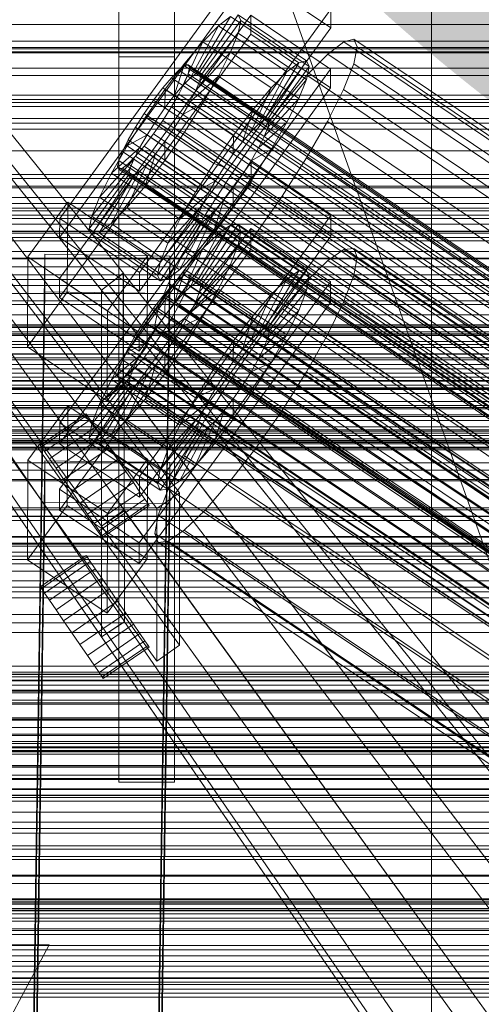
# Model space of a CAD drawing. Header units: millimetres. Extents: x -1970 to 61924, y -58230 to 6847.
# Tile 71 of 256: x -379 to -313, y -34791 to -34649. Entities that reach past the tile are written whole.
import ezdxf

# ---------------------------------------------------------------- set-up
doc = ezdxf.new("R2010")
doc.units = ezdxf.units.MM
for name, color, linetype, lineweight in [('COTAS_O', 1, 'Continuous', 0), ('COTAS_P', 1, 'Continuous', 0), ('frontal_briquetadora', 7, 'Continuous', 0), ('frontal_C01', 7, 'Continuous', 0), ('frontal_C02', 7, 'Continuous', 0), ('frontal_C03', 7, 'Continuous', 0), ('frontal_dosificador', 7, 'Continuous', 0), ('frontal_mezcladora', 7, 'Continuous', 0), ('frontal_secador', 7, 'Continuous', 0), ('frontal_tolva-C01', 7, 'Continuous', 0)]:
    doc.layers.add(name, color=color, linetype=linetype, lineweight=lineweight)
doc.dimstyles.new('R19_100', dxfattribs={"dimtxt": 250, "dimasz": 150, "dimexe": 150, "dimexo": 80, "dimgap": 100, "dimtad": 1, "dimtih": 1, "dimtoh": 1, "dimdsep": 46, "dimcen": 0.09, "dimadec": 0, "dimazin": 0, "dimtfac": 1, "dimtdec": 4, "dimtofl": 0, "dimtmove": 0, "dimatfit": 3, "dimfxl": 1, "dimtolj": 1, "dimtzin": 0, "dimarcsym": 0})

# ---------------------------------------------------------------- blocks, each defined once
blk = doc.blocks.new('DIM_R26_43')
at = {"layer": 'COTAS_P'}
for p, q in [((-1750, -34600), (-1600, -34555)), ((2600, -34600), (2450, -34555)), ((-1750, -35500), (-1750, -34600)), ((-1750, -34600), (2600, -34600)), ((-1750, -34600), (-1600, -34645)), ((2600, -34600), (2450, -34645)), ((2600, -35500), (2600, -34600))]:
    blk.add_line(p, q, dxfattribs=at)
blk.add_text('4350 P', height=250, dxfattribs=at).set_placement((425, -34500))
blk = doc.blocks.new('DIM_R26_47')
at = {"layer": 'COTAS_P'}
for p, q in [((-850, -33400), (-150, -33400)), ((-150, -33400), (-195, -33550)), ((-150, -36000), (-150, -33400)), ((-150, -33400), (-105, -33550)), ((-150, -36000), (-195, -35850)), ((-150, -36000), (-105, -35850)), ((-850, -36000), (-150, -36000))]:
    blk.add_line(p, q, dxfattribs=at)
blk.add_text('2600 P', height=250, rotation=90, dxfattribs=at).set_placement((-250, -34700))
blk = doc.blocks.new('DIM_R26_48')
at = {"layer": 'COTAS_O'}
for p, q in [((-650, -33700), (50, -33700)), ((50, -33700), (5, -33850)), ((50, -34900), (50, -33700)), ((50, -33700), (95, -33850)), ((50, -34900), (5, -34750)), ((50, -34900), (95, -34750)), ((-650, -34900), (50, -34900))]:
    blk.add_line(p, q, dxfattribs=at)
blk.add_text('1200 O', height=250, rotation=90, dxfattribs=at).set_placement((-50, -34300))
blk = doc.blocks.new('DIM_R26_49')
at = {"layer": 'COTAS_O'}
for p, q in [((-650, -34200), (-500, -34155)), ((650, -34200), (500, -34155)), ((-650, -34900), (-650, -34200)), ((-650, -34200), (650, -34200)), ((-650, -34200), (-500, -34245)), ((650, -34200), (500, -34245)), ((650, -34900), (650, -34200))]:
    blk.add_line(p, q, dxfattribs=at)
blk.add_text('1300 O', height=250, dxfattribs=at).set_placement((0, -34100))

msp = doc.modelspace()

# ---------------------------------------------------------------- linework, layer by layer
at = {"layer": 'frontal_briquetadora'}
for p, q in [((-430, -34680), (-223.45, -34680)), ((-430, -34680), (-210, -34680)), ((-430, -34680), (-320, -34680)), ((-320, -34736), (-320, -34680)), ((-430, -34736), (-210, -34736)), ((-430, -34736), (-320, -34736)), ((-320, -34736), (-210, -34736)), ((-320, -34760), (-320, -34736)), ((-320, -34750), (-320, -34736)), ((-430, -34750), (-210, -34750)), ((-430, -34750), (-320, -34750)), ((-320, -34750), (-210, -34750)), ((-320, -34760), (-320, -34750)), ((-490, -34760), (490, -34760)), ((-490, -34760), (340, -34760)), ((-490, -34760), (-320, -34760))]:
    msp.add_line(p, q, dxfattribs=at)
at = {"layer": 'frontal_C01'}
for p, q in [((-373.501, -34677.904), (-345.969, -34640.05)), ((-345.981, -34642.746), (-373.513, -34680.6)), ((-334.513, -34650.482), (-345.981, -34642.746)), ((-373.539, -34686.532), (-346.008, -34648.677)), ((-334.501, -34647.786), (-362.033, -34685.64)), ((-353.378, -34656.919), (-347.835, -34648.603)), ((-347.835, -34648.603), (-338.005, -34655.234)), ((-347.47, -34649.419), (-347.835, -34648.603)), ((-346.02, -34651.373), (-346.008, -34648.677)), ((-346.008, -34648.677), (-334.539, -34656.414)), ((-334.501, -34647.786), (-334.513, -34650.482)), ((-354.71, -34657.668), (-350.645, -34650.185)), ((-353.892, -34657.043), (-348.918, -34648.865)), ((-353.205, -34657.305), (-347.47, -34649.419)), ((-350.645, -34650.185), (-352.899, -34652.474)), ((-348.918, -34648.865), (-350.645, -34650.185)), ((-350.645, -34650.185), (-340.816, -34656.816)), ((-348.918, -34648.865), (-339.088, -34655.496)), ((-347.847, -34651.255), (-347.47, -34649.419)), ((-347.47, -34649.419), (-337.64, -34656.05)), ((-346.02, -34651.373), (-373.551, -34689.228)), ((-362.045, -34688.336), (-334.513, -34650.482)), ((-353.384, -34658.175), (-347.847, -34651.255)), ((-348.941, -34653.987), (-347.847, -34651.255)), ((-347.847, -34651.255), (-338.017, -34657.886)), ((-334.551, -34659.11), (-346.02, -34651.373)), ((-355.777, -34658.752), (-352.899, -34652.474)), ((-352.899, -34652.474), (-355.525, -34655.576)), ((-352.899, -34652.474), (-343.069, -34659.105)), ((-332.629, -34652.472), (-334.938, -34654.237)), ((-331.181, -34652.123), (-332.629, -34652.472)), ((-332.629, -34652.472), (-148.32, -34776.807)), ((-330.692, -34653.213), (-331.181, -34652.123)), ((-331.181, -34652.123), (-146.872, -34776.458)), ((-353.902, -34659.469), (-348.941, -34653.987)), ((-350.678, -34657.43), (-348.941, -34653.987)), ((-348.941, -34653.987), (-339.111, -34660.619)), ((-334.938, -34654.237), (-337.95, -34657.298)), ((-334.938, -34654.237), (-150.629, -34778.572)), ((-331.197, -34655.668), (-330.692, -34653.213)), ((-330.692, -34653.213), (-146.383, -34777.548)), ((-355.525, -34655.576), (-358.345, -34659.28)), ((-357.021, -34660.222), (-355.525, -34655.576)), ((-355.017, -34655.814), (-355.53, -34655.937)), ((-355.525, -34655.576), (-345.695, -34662.207)), ((-354.844, -34656.2), (-355.017, -34655.814)), ((-355.017, -34655.814), (-141.218, -34800.042)), ((-339.088, -34655.496), (-344.062, -34663.674)), ((-338.005, -34655.234), (-343.549, -34663.55)), ((-340.816, -34656.816), (-339.088, -34655.496)), ((-339.088, -34655.496), (-338.005, -34655.234)), ((-338.005, -34655.234), (-337.64, -34656.05)), ((-332.659, -34659.321), (-331.197, -34655.668)), ((-331.197, -34655.668), (-146.887, -34780.003)), ((-334.539, -34656.414), (-362.071, -34694.268)), ((-356.348, -34656.563), (-357.415, -34657.647)), ((-355.53, -34655.937), (-356.348, -34656.563)), ((-356.348, -34656.563), (-142.549, -34800.791)), ((-355.541, -34658.364), (-355.022, -34657.07)), ((-355.53, -34655.937), (-141.731, -34800.166)), ((-355.022, -34657.07), (-354.844, -34656.2)), ((-355.022, -34657.07), (-141.224, -34801.298)), ((-354.844, -34656.2), (-141.045, -34800.428)), ((-354.71, -34657.668), (-353.892, -34657.043)), ((-353.892, -34657.043), (-353.378, -34656.919)), ((-344.062, -34663.674), (-353.892, -34657.043)), ((-343.549, -34663.55), (-353.378, -34656.919)), ((-353.378, -34656.919), (-353.205, -34657.305)), ((-340.816, -34656.816), (-344.88, -34664.299)), ((-337.64, -34656.05), (-343.376, -34663.936)), ((-343.069, -34659.105), (-340.816, -34656.816)), ((-337.64, -34656.05), (-338.017, -34657.886)), ((-334.539, -34656.414), (-334.551, -34659.11)), ((-357.415, -34657.647), (-358.659, -34659.117)), ((-357.415, -34657.647), (-143.617, -34801.875)), ((-356.363, -34659.994), (-355.541, -34658.364)), ((-355.777, -34658.752), (-354.71, -34657.668)), ((-355.541, -34658.364), (-141.742, -34802.592)), ((-354.725, -34661.1), (-350.678, -34657.43)), ((-344.88, -34664.299), (-354.71, -34657.668)), ((-353.384, -34658.175), (-353.902, -34659.469)), ((-353.205, -34657.305), (-353.384, -34658.175)), ((-343.554, -34664.806), (-353.384, -34658.175)), ((-343.376, -34663.936), (-353.205, -34657.305)), ((-352.938, -34661.347), (-350.678, -34657.43)), ((-350.678, -34657.43), (-340.848, -34664.061)), ((-338.017, -34657.886), (-343.554, -34664.806)), ((-337.95, -34657.298), (-341.461, -34661.445)), ((-338.017, -34657.886), (-339.111, -34660.619)), ((-337.95, -34657.298), (-153.641, -34781.633)), ((-362.083, -34696.964), (-334.551, -34659.11)), ((-358.345, -34659.28), (-361.166, -34663.333)), ((-358.659, -34659.117), (-359.995, -34660.871)), ((-358.659, -34659.117), (-144.861, -34803.345)), ((-358.345, -34659.28), (-358.357, -34661.976)), ((-348.515, -34665.911), (-358.345, -34659.28)), ((-357.434, -34661.85), (-356.363, -34659.994)), ((-357.021, -34660.222), (-355.777, -34658.752)), ((-356.363, -34659.994), (-142.565, -34804.223)), ((-345.947, -34665.383), (-355.777, -34658.752)), ((-353.902, -34659.469), (-354.725, -34661.1)), ((-344.073, -34666.1), (-353.902, -34659.469)), ((-343.069, -34659.105), (-345.947, -34665.383)), ((-345.695, -34662.207), (-343.069, -34659.105)), ((-334.981, -34663.922), (-332.659, -34659.321)), ((-332.659, -34659.321), (-148.35, -34783.655)), ((-450, -34660.756), (450, -34660.756)), ((-359.995, -34660.871), (-361.332, -34662.791)), ((-146.196, -34805.099), (-359.995, -34660.871)), ((-358.357, -34661.976), (-357.021, -34660.222)), ((-347.191, -34666.853), (-357.021, -34660.222)), ((-354.725, -34661.1), (-355.796, -34662.955)), ((-355.796, -34662.955), (-352.938, -34661.347)), ((-355.569, -34665.473), (-352.938, -34661.347)), ((-344.895, -34667.731), (-354.725, -34661.1)), ((-352.938, -34661.347), (-343.108, -34667.978)), ((-341.461, -34661.445), (-345.231, -34666.396)), ((-339.111, -34660.619), (-344.073, -34666.1)), ((-341.461, -34661.445), (-157.152, -34785.78)), ((-339.111, -34660.619), (-340.848, -34664.061)), ((-361.332, -34662.791), (-362.578, -34664.745)), ((-361.332, -34662.791), (-147.533, -34807.019)), ((-359.693, -34663.896), (-358.357, -34661.976)), ((-358.68, -34663.804), (-357.434, -34661.85)), ((-358.357, -34661.976), (-348.527, -34668.607)), ((-357.434, -34661.85), (-143.635, -34806.078)), ((-348.515, -34665.911), (-345.695, -34662.207)), ((-345.695, -34662.207), (-347.191, -34666.853)), ((-361.166, -34663.333), (-363.797, -34667.458)), ((-359.693, -34663.896), (-361.166, -34663.333)), ((-361.166, -34663.333), (-351.336, -34669.964)), ((-360.939, -34665.85), (-359.693, -34663.896)), ((-360.017, -34665.724), (-358.68, -34663.804)), ((-349.863, -34670.527), (-359.693, -34663.896)), ((-358.68, -34663.804), (-144.881, -34808.033)), ((-355.796, -34662.955), (-357.042, -34664.909)), ((-345.966, -34669.586), (-355.796, -34662.955)), ((-344.88, -34664.299), (-345.947, -34665.383)), ((-340.848, -34664.061), (-344.895, -34667.731)), ((-344.062, -34663.674), (-344.88, -34664.299)), ((-343.549, -34663.55), (-344.062, -34663.674)), ((-343.554, -34664.806), (-343.376, -34663.936)), ((-343.376, -34663.936), (-343.549, -34663.55)), ((-340.848, -34664.061), (-343.108, -34667.978)), ((-338.003, -34669.159), (-334.981, -34663.922)), ((-334.981, -34663.922), (-150.672, -34788.257)), ((-362.578, -34664.745), (-363.648, -34666.6)), ((-362.578, -34664.745), (-148.779, -34808.973)), ((-361.352, -34667.478), (-360.017, -34665.724)), ((-360.017, -34665.724), (-146.218, -34809.952)), ((-358.39, -34669.525), (-355.569, -34665.473)), ((-357.042, -34664.909), (-358.378, -34666.829)), ((-357.042, -34664.909), (-355.569, -34665.473)), ((-347.212, -34671.541), (-357.042, -34664.909)), ((-355.569, -34665.473), (-345.739, -34672.104)), ((-345.947, -34665.383), (-347.191, -34666.853)), ((-344.073, -34666.1), (-343.554, -34664.806)), ((-363.648, -34666.6), (-364.471, -34668.231)), ((-360.939, -34665.85), (-363.797, -34667.458)), ((-363.648, -34666.6), (-149.85, -34810.829)), ((-362.01, -34667.706), (-360.939, -34665.85)), ((-351.109, -34672.481), (-360.939, -34665.85)), ((-358.378, -34666.829), (-359.714, -34668.583)), ((-358.378, -34666.829), (-358.39, -34669.525)), ((-348.548, -34673.46), (-358.378, -34666.829)), ((-351.336, -34669.964), (-348.515, -34665.911)), ((-345.231, -34666.396), (-349.002, -34671.814)), ((-348.527, -34668.607), (-348.515, -34665.911)), ((-347.191, -34666.853), (-348.527, -34668.607)), ((-160.922, -34790.731), (-345.231, -34666.396)), ((-344.895, -34667.731), (-344.073, -34666.1)), ((-363.797, -34667.458), (-366.057, -34671.376)), ((-362.01, -34667.706), (-366.057, -34671.376)), ((-364.471, -34668.231), (-364.989, -34669.525)), ((-364.471, -34668.231), (-150.672, -34812.459)), ((-363.797, -34667.458), (-353.967, -34674.089)), ((-362.833, -34669.336), (-362.01, -34667.706)), ((-362.596, -34668.948), (-361.352, -34667.478)), ((-352.18, -34674.337), (-362.01, -34667.706)), ((-361.352, -34667.478), (-147.554, -34811.707)), ((-359.714, -34668.583), (-361.21, -34673.229)), ((-359.714, -34668.583), (-360.958, -34670.053)), ((-349.884, -34675.215), (-359.714, -34668.583)), ((-345.966, -34669.586), (-344.895, -34667.731)), ((-343.108, -34667.978), (-345.966, -34669.586)), ((-343.108, -34667.978), (-345.739, -34672.104)), ((-362.833, -34669.336), (-367.794, -34674.818)), ((-364.989, -34669.525), (-365.168, -34670.395)), ((-364.989, -34669.525), (-151.191, -34813.754)), ((-363.664, -34670.032), (-362.596, -34668.948)), ((-363.351, -34670.63), (-362.833, -34669.336)), ((-353.003, -34675.967), (-362.833, -34669.336)), ((-362.596, -34668.948), (-148.798, -34813.176)), ((-361.21, -34673.229), (-358.39, -34669.525)), ((-358.39, -34669.525), (-348.56, -34676.156)), ((-353.967, -34674.089), (-351.336, -34669.964)), ((-351.336, -34669.964), (-349.863, -34670.527)), ((-348.527, -34668.607), (-349.863, -34670.527)), ((-347.212, -34671.541), (-345.966, -34669.586)), ((-341.52, -34674.675), (-338.003, -34669.159)), ((-338.003, -34669.159), (-153.694, -34793.494)), ((-363.351, -34670.63), (-368.888, -34677.55)), ((-366.057, -34671.376), (-367.794, -34674.818)), ((-362.025, -34671.137), (-366.09, -34678.62)), ((-366.057, -34671.376), (-356.228, -34678.007)), ((-365.168, -34670.395), (-364.995, -34670.781)), ((-365.168, -34670.395), (-151.369, -34814.623)), ((-364.995, -34670.781), (-364.482, -34670.657)), ((-364.995, -34670.781), (-151.196, -34815.01)), ((-364.482, -34670.657), (-363.664, -34670.032)), ((-364.482, -34670.657), (-150.683, -34814.886)), ((-360.958, -34670.053), (-363.836, -34676.331)), ((-363.664, -34670.032), (-149.865, -34814.26)), ((-363.53, -34671.5), (-363.351, -34670.63)), ((-353.521, -34677.262), (-363.351, -34670.63)), ((-362.025, -34671.137), (-362.843, -34671.763)), ((-360.958, -34670.053), (-362.025, -34671.137)), ((-352.196, -34677.768), (-362.025, -34671.137)), ((-351.128, -34676.684), (-360.958, -34670.053)), ((-349.863, -34670.527), (-351.109, -34672.481)), ((450, -34671.541), (-450, -34671.541)), ((-363.53, -34671.5), (-369.265, -34679.387)), ((-363.357, -34671.886), (-368.9, -34680.202)), ((-362.843, -34671.763), (-367.817, -34679.94)), ((-363.357, -34671.886), (-363.53, -34671.5)), ((-353.7, -34678.131), (-363.53, -34671.5)), ((-362.843, -34671.763), (-363.357, -34671.886)), ((-353.527, -34678.518), (-363.357, -34671.886)), ((-353.014, -34678.394), (-362.843, -34671.763)), ((-353.967, -34674.089), (-351.109, -34672.481)), ((-349.002, -34671.814), (-352.519, -34677.329)), ((-351.109, -34672.481), (-352.18, -34674.337)), ((-349.002, -34671.814), (-164.693, -34796.149)), ((-345.739, -34672.104), (-348.56, -34676.156)), ((-348.548, -34673.46), (-347.212, -34671.541)), ((-345.739, -34672.104), (-347.212, -34671.541)), ((-363.836, -34676.331), (-361.21, -34673.229)), ((-361.21, -34673.229), (-351.38, -34679.86)), ((-356.228, -34678.007), (-353.967, -34674.089)), ((-349.884, -34675.215), (-348.548, -34673.46)), ((-348.56, -34676.156), (-348.548, -34673.46)), ((-378.086, -34683.404), (-372.35, -34675.518)), ((-372.408, -34688.459), (-372.35, -34675.518)), ((-372.35, -34675.518), (-360.882, -34683.254)), ((-367.794, -34674.818), (-368.888, -34677.55)), ((-367.794, -34674.818), (-357.964, -34681.449)), ((-356.228, -34678.007), (-352.18, -34674.337)), ((-352.18, -34674.337), (-353.003, -34675.967)), ((-351.38, -34679.86), (-349.884, -34675.215)), ((-351.128, -34676.684), (-349.884, -34675.215)), ((-345.291, -34680.092), (-341.52, -34674.675)), ((-341.52, -34674.675), (-157.211, -34799.009)), ((-366.09, -34678.62), (-363.836, -34676.331)), ((-363.836, -34676.331), (-354.006, -34682.962)), ((-357.964, -34681.449), (-353.003, -34675.967)), ((-354.006, -34682.962), (-351.128, -34676.684)), ((-353.003, -34675.967), (-353.521, -34677.262)), ((-352.196, -34677.768), (-351.128, -34676.684)), ((-348.56, -34676.156), (-351.38, -34679.86)), ((-373.501, -34677.904), (-373.513, -34680.6)), ((-362.033, -34685.64), (-373.501, -34677.904)), ((-368.888, -34677.55), (-369.265, -34679.387)), ((-368.888, -34677.55), (-359.058, -34684.181)), ((-359.436, -34686.018), (-353.7, -34678.131)), ((-359.058, -34684.181), (-353.521, -34677.262)), ((-357.987, -34686.572), (-353.014, -34678.394)), ((-357.964, -34681.449), (-356.228, -34678.007)), ((-356.26, -34685.251), (-352.196, -34677.768)), ((-352.519, -34677.329), (-355.541, -34682.566)), ((-353.521, -34677.262), (-353.7, -34678.131)), ((-353.7, -34678.131), (-353.527, -34678.518)), ((-353.527, -34678.518), (-353.014, -34678.394)), ((-353.014, -34678.394), (-352.196, -34677.768)), ((-352.519, -34677.329), (-168.21, -34801.664)), ((-369.265, -34679.387), (-368.9, -34680.202)), ((-369.265, -34679.387), (-359.436, -34686.018)), ((-367.817, -34679.94), (-366.09, -34678.62)), ((-366.09, -34678.62), (-356.26, -34685.251)), ((-359.07, -34686.833), (-353.527, -34678.518)), ((-351.38, -34679.86), (-354.006, -34682.962)), ((-373.513, -34680.6), (-362.045, -34688.336)), ((-368.9, -34680.202), (-367.817, -34679.94)), ((-368.9, -34680.202), (-359.07, -34686.833)), ((-367.817, -34679.94), (-357.987, -34686.572)), ((-349.061, -34685.044), (-345.291, -34680.092)), ((-345.291, -34680.092), (-160.982, -34804.427)), ((-359.058, -34684.181), (-357.964, -34681.449)), ((-355.541, -34682.566), (-357.863, -34687.168)), ((-355.541, -34682.566), (-171.232, -34806.901)), ((-378.512, -34878.148), (-375.644, -34683.038)), ((-378.086, -34683.404), (-378.143, -34696.346)), ((-366.618, -34691.141), (-378.086, -34683.404)), ((-375.644, -34688.43), (-375.644, -34683.038)), ((-375.644, -34683.038), (-357.646, -34683.283)), ((-360.882, -34683.254), (-366.618, -34691.141)), ((-360.882, -34683.254), (-360.939, -34696.196)), ((-357.646, -34683.283), (-360.514, -34878.394)), ((-357.646, -34683.283), (-357.646, -34688.676)), ((-354.006, -34682.962), (-356.26, -34685.251)), ((-359.436, -34686.018), (-359.058, -34684.181)), ((-356.26, -34685.251), (-357.987, -34686.572)), ((-352.572, -34689.191), (-349.061, -34685.044)), ((-349.061, -34685.044), (-164.752, -34809.378)), ((-373.539, -34686.532), (-373.551, -34689.228)), ((-362.071, -34694.268), (-373.539, -34686.532)), ((-362.045, -34688.336), (-362.033, -34685.64)), ((-359.07, -34686.833), (-359.436, -34686.018)), ((-357.987, -34686.572), (-359.07, -34686.833)), ((-357.863, -34687.168), (-359.326, -34690.82)), ((-357.863, -34687.168), (-173.554, -34811.502)), ((-378.512, -34883.541), (-375.644, -34688.43)), ((-372.408, -34688.459), (-378.143, -34696.346)), ((-357.646, -34688.676), (-375.644, -34688.43)), ((-373.551, -34689.228), (-362.083, -34696.964)), ((-360.939, -34696.196), (-372.408, -34688.459)), ((-360.514, -34883.786), (-357.646, -34688.676)), ((-355.584, -34692.251), (-352.572, -34689.191)), ((-352.572, -34689.191), (-168.263, -34813.525)), ((-366.675, -34704.082), (-366.618, -34691.141)), ((-359.326, -34690.82), (-359.83, -34693.275)), ((-359.326, -34690.82), (-175.016, -34815.155)), ((-357.893, -34694.016), (-355.584, -34692.251)), ((-355.584, -34692.251), (-171.275, -34816.586)), ((-359.83, -34693.275), (-359.341, -34694.365)), ((-359.83, -34693.275), (-175.521, -34817.61)), ((-359.341, -34694.365), (-357.893, -34694.016)), ((-357.893, -34694.016), (-173.584, -34818.351)), ((450, -34694.46), (-450, -34694.46)), ((-362.083, -34696.964), (-362.071, -34694.268)), ((-359.341, -34694.365), (-175.032, -34818.7)), ((-378.143, -34696.346), (-366.675, -34704.082)), ((-366.675, -34704.082), (-360.939, -34696.196)), ((-450, -34705.245), (450, -34705.245)), ((-440, -34743.121), (440, -34743.121)), ((-440, -34743.401), (440, -34743.401)), ((-440, -34743.453), (440, -34743.453)), ((-440, -34744.276), (440, -34744.276)), ((-440, -34744.377), (440, -34744.377)), ((-440, -34745.685), (440, -34745.685)), ((-440, -34745.828), (440, -34745.828)), ((-440, -34747.533), (440, -34747.533)), ((-440, -34747.708), (440, -34747.708)), ((440, -34749.694), (-440, -34749.694)), ((-440, -34749.888), (440, -34749.888)), ((-440, -34752.019), (440, -34752.019)), ((-440, -34752.221), (440, -34752.221)), ((-440, -34754.352), (440, -34754.352)), ((-440, -34754.547), (440, -34754.547)), ((-440, -34756.533), (440, -34756.533)), ((-440, -34756.707), (440, -34756.707)), ((-440, -34758.412), (440, -34758.412)), ((-440, -34758.555), (440, -34758.555)), ((-440, -34759.864), (440, -34759.864)), ((-440, -34759.964), (440, -34759.964)), ((-440, -34760.787), (440, -34760.787)), ((-440, -34760.839), (440, -34760.839)), ((-440, -34761.12), (440, -34761.12))]:
    msp.add_line(p, q, dxfattribs=at)
at = {"layer": 'frontal_C02'}
for p, q in [((-373.501, -34707.289), (-345.969, -34669.766)), ((-345.981, -34672.747), (-345.969, -34669.766)), ((-345.969, -34669.766), (-334.501, -34677.435)), ((-345.981, -34672.747), (-373.513, -34710.269)), ((-334.513, -34680.416), (-345.981, -34672.747)), ((-334.501, -34677.435), (-362.033, -34714.958)), ((-334.501, -34677.435), (-334.513, -34680.416)), ((-373.539, -34716.826), (-346.008, -34679.304)), ((-353.892, -34687.118), (-348.918, -34678.858)), ((-353.378, -34687.063), (-347.835, -34678.74)), ((-353.205, -34687.517), (-347.47, -34679.7)), ((-348.918, -34678.858), (-350.645, -34680.046)), ((-347.835, -34678.74), (-348.918, -34678.858)), ((-348.918, -34678.858), (-339.088, -34685.432)), ((-347.847, -34681.672), (-347.47, -34679.7)), ((-347.835, -34678.74), (-338.005, -34685.314)), ((-347.47, -34679.7), (-347.835, -34678.74)), ((-347.47, -34679.7), (-337.64, -34686.273)), ((-346.02, -34682.284), (-346.008, -34679.304)), ((-346.008, -34679.304), (-334.539, -34686.973)), ((-362.045, -34717.938), (-334.513, -34680.416)), ((-354.71, -34687.681), (-350.645, -34680.046)), ((-350.645, -34680.046), (-352.899, -34682.222)), ((-350.645, -34680.046), (-340.816, -34686.619)), ((-346.02, -34682.284), (-373.551, -34719.807)), ((-355.777, -34688.712), (-352.899, -34682.222)), ((-352.899, -34682.222), (-355.525, -34685.238)), ((-353.384, -34688.451), (-347.847, -34681.672)), ((-352.899, -34682.222), (-343.069, -34688.795)), ((-348.941, -34684.521), (-347.847, -34681.672)), ((-347.847, -34681.672), (-338.017, -34688.245)), ((-334.551, -34689.953), (-346.02, -34682.284)), ((-332.629, -34682.337), (-334.938, -34683.924)), ((-331.181, -34682.179), (-332.629, -34682.337)), ((-332.629, -34682.337), (-148.32, -34805.591)), ((-330.692, -34683.462), (-331.181, -34682.179)), ((-331.181, -34682.179), (-146.872, -34805.433)), ((-334.938, -34683.924), (-337.95, -34686.833)), ((-334.938, -34683.924), (-150.629, -34807.179)), ((-331.197, -34686.098), (-330.692, -34683.462)), ((-330.692, -34683.462), (-146.383, -34806.716)), ((-355.525, -34685.238), (-358.345, -34688.89)), ((-357.021, -34690.141), (-355.525, -34685.238)), ((-355.525, -34685.238), (-345.695, -34691.812)), ((-353.902, -34689.801), (-348.941, -34684.521)), ((-350.678, -34688.054), (-348.941, -34684.521)), ((-348.941, -34684.521), (-339.111, -34691.095)), ((-339.088, -34685.432), (-344.062, -34693.692)), ((-338.005, -34685.314), (-343.549, -34693.636)), ((-340.816, -34686.619), (-339.088, -34685.432)), ((-339.088, -34685.432), (-338.005, -34685.314)), ((-338.005, -34685.314), (-337.64, -34686.273)), ((-334.539, -34686.973), (-362.071, -34724.495)), ((-356.348, -34686.585), (-357.415, -34687.616)), ((-355.53, -34686.023), (-356.348, -34686.585)), ((-356.348, -34686.585), (-142.549, -34829.561)), ((-355.017, -34685.967), (-355.53, -34686.023)), ((-355.53, -34686.023), (-141.731, -34828.998)), ((-355.022, -34687.355), (-354.844, -34686.421)), ((-354.844, -34686.421), (-355.017, -34685.967)), ((-355.017, -34685.967), (-141.218, -34828.942)), ((-354.844, -34686.421), (-141.045, -34829.397)), ((-340.816, -34686.619), (-344.88, -34694.254)), ((-337.64, -34686.273), (-343.376, -34694.091)), ((-343.069, -34688.795), (-340.816, -34686.619)), ((-337.95, -34686.833), (-341.461, -34690.866)), ((-337.64, -34686.273), (-338.017, -34688.245)), ((-337.95, -34686.833), (-153.641, -34810.088)), ((-334.539, -34686.973), (-334.551, -34689.953)), ((-332.659, -34689.907), (-331.197, -34686.098)), ((-331.197, -34686.098), (-146.887, -34809.352)), ((-357.415, -34687.616), (-358.659, -34689.045)), ((-357.415, -34687.616), (-143.617, -34830.591)), ((-355.777, -34688.712), (-354.71, -34687.681)), ((-355.541, -34688.705), (-355.022, -34687.355)), ((-355.022, -34687.355), (-141.224, -34830.331)), ((-354.725, -34691.474), (-350.678, -34688.054)), ((-354.71, -34687.681), (-353.892, -34687.118)), ((-344.88, -34694.254), (-354.71, -34687.681)), ((-353.892, -34687.118), (-353.378, -34687.063)), ((-344.062, -34693.692), (-353.892, -34687.118)), ((-353.205, -34687.517), (-353.384, -34688.451)), ((-343.549, -34693.636), (-353.378, -34687.063)), ((-353.378, -34687.063), (-353.205, -34687.517)), ((-343.376, -34694.091), (-353.205, -34687.517)), ((-352.938, -34692.03), (-350.678, -34688.054)), ((-350.678, -34688.054), (-340.848, -34694.628)), ((-338.017, -34688.245), (-343.554, -34695.025)), ((-338.017, -34688.245), (-339.111, -34691.095)), ((-358.345, -34688.89), (-361.166, -34692.927)), ((-358.659, -34689.045), (-359.995, -34690.774)), ((-358.659, -34689.045), (-144.861, -34832.02)), ((-358.345, -34688.89), (-358.357, -34691.87)), ((-348.515, -34695.463), (-358.345, -34688.89)), ((-357.021, -34690.141), (-355.777, -34688.712)), ((-356.363, -34690.379), (-355.541, -34688.705)), ((-345.947, -34695.285), (-355.777, -34688.712)), ((-355.541, -34688.705), (-141.742, -34831.681)), ((-353.902, -34689.801), (-354.725, -34691.474)), ((-353.384, -34688.451), (-353.902, -34689.801)), ((-344.073, -34696.374), (-353.902, -34689.801)), ((-343.554, -34695.025), (-353.384, -34688.451)), ((-343.069, -34688.795), (-345.947, -34695.285)), ((-345.695, -34691.812), (-343.069, -34688.795)), ((-362.083, -34727.476), (-334.551, -34689.953)), ((-359.995, -34690.774), (-361.332, -34692.687)), ((-146.196, -34833.75), (-359.995, -34690.774)), ((-358.357, -34691.87), (-357.021, -34690.141)), ((-357.434, -34692.262), (-356.363, -34690.379)), ((-347.191, -34696.714), (-357.021, -34690.141)), ((-356.363, -34690.379), (-142.565, -34833.354)), ((-341.461, -34690.866), (-345.231, -34695.747)), ((-339.111, -34691.095), (-344.073, -34696.374)), ((-341.461, -34690.866), (-157.152, -34814.12)), ((-339.111, -34691.095), (-340.848, -34694.628)), ((-334.981, -34694.63), (-332.659, -34689.907)), ((-332.659, -34689.907), (-148.35, -34813.162)), ((-359.693, -34693.782), (-358.357, -34691.87)), ((-358.68, -34694.227), (-357.434, -34692.262)), ((-358.357, -34691.87), (-348.527, -34698.444)), ((-357.434, -34692.262), (-143.635, -34835.238)), ((-354.725, -34691.474), (-355.796, -34693.358)), ((-355.796, -34693.358), (-352.938, -34692.03)), ((-355.569, -34696.178), (-352.938, -34692.03)), ((-344.895, -34698.048), (-354.725, -34691.474)), ((-352.938, -34692.03), (-343.108, -34698.604)), ((-348.515, -34695.463), (-345.695, -34691.812)), ((-345.695, -34691.812), (-347.191, -34696.714)), ((-361.166, -34692.927), (-363.797, -34697.075)), ((-361.332, -34692.687), (-362.578, -34694.652)), ((-361.332, -34692.687), (-147.533, -34835.662)), ((-359.693, -34693.782), (-361.166, -34692.927)), ((-361.166, -34692.927), (-351.336, -34699.5)), ((-360.939, -34695.747), (-359.693, -34693.782)), ((-349.863, -34700.356), (-359.693, -34693.782)), ((-355.796, -34693.358), (-357.042, -34695.323)), ((-345.966, -34699.931), (-355.796, -34693.358)), ((-344.062, -34693.692), (-344.88, -34694.254)), ((-343.549, -34693.636), (-344.062, -34693.692)), ((-343.376, -34694.091), (-343.549, -34693.636)), ((-362.578, -34694.652), (-363.648, -34696.535)), ((-362.578, -34694.652), (-148.779, -34837.627)), ((-360.017, -34696.139), (-358.68, -34694.227)), ((-358.68, -34694.227), (-144.881, -34837.202)), ((-357.042, -34695.323), (-358.378, -34697.235)), ((-357.042, -34695.323), (-355.569, -34696.178)), ((-347.212, -34701.896), (-357.042, -34695.323)), ((-351.336, -34699.5), (-348.515, -34695.463)), ((-348.527, -34698.444), (-348.515, -34695.463)), ((-345.947, -34695.285), (-347.191, -34696.714)), ((-344.88, -34694.254), (-345.947, -34695.285)), ((-340.848, -34694.628), (-344.895, -34698.048)), ((-344.073, -34696.374), (-343.554, -34695.025)), ((-343.554, -34695.025), (-343.376, -34694.091)), ((-340.848, -34694.628), (-343.108, -34698.604)), ((-338.003, -34699.946), (-334.981, -34694.63)), ((-334.981, -34694.63), (-150.672, -34817.885)), ((-363.648, -34696.535), (-364.471, -34698.209)), ((-360.939, -34695.747), (-363.797, -34697.075)), ((-363.648, -34696.535), (-149.85, -34839.51)), ((-362.01, -34697.631), (-360.939, -34695.747)), ((-361.352, -34697.869), (-360.017, -34696.139)), ((-351.109, -34702.321), (-360.939, -34695.747)), ((-360.017, -34696.139), (-146.218, -34839.115)), ((-358.39, -34700.215), (-355.569, -34696.178)), ((-355.569, -34696.178), (-345.739, -34702.752)), ((-345.231, -34695.747), (-349.002, -34701.144)), ((-347.191, -34696.714), (-348.527, -34698.444)), ((-160.922, -34819.001), (-345.231, -34695.747)), ((-344.895, -34698.048), (-344.073, -34696.374)), ((-363.797, -34697.075), (-366.057, -34701.051)), ((-362.01, -34697.631), (-366.057, -34701.051)), ((-364.471, -34698.209), (-364.989, -34699.558)), ((-364.471, -34698.209), (-150.672, -34841.184)), ((-363.797, -34697.075), (-353.967, -34703.648)), ((-362.833, -34699.304), (-362.01, -34697.631)), ((-362.596, -34699.298), (-361.352, -34697.869)), ((-352.18, -34704.204), (-362.01, -34697.631)), ((-361.352, -34697.869), (-147.554, -34840.844)), ((-358.378, -34697.235), (-359.714, -34698.964)), ((-358.378, -34697.235), (-358.39, -34700.215)), ((-348.548, -34703.809), (-358.378, -34697.235)), ((-345.966, -34699.931), (-344.895, -34698.048)), ((-362.833, -34699.304), (-367.794, -34704.584)), ((-364.989, -34699.558), (-365.168, -34700.492)), ((-364.989, -34699.558), (-151.191, -34842.534)), ((-363.664, -34700.329), (-362.596, -34699.298)), ((-363.351, -34700.654), (-362.833, -34699.304)), ((-353.003, -34705.878), (-362.833, -34699.304)), ((-362.596, -34699.298), (-148.798, -34842.273)), ((-359.714, -34698.964), (-361.21, -34703.867)), ((-359.714, -34698.964), (-360.958, -34700.393)), ((-349.884, -34705.538), (-359.714, -34698.964)), ((-353.967, -34703.648), (-351.336, -34699.5)), ((-351.336, -34699.5), (-349.863, -34700.356)), ((-348.527, -34698.444), (-349.863, -34700.356)), ((-343.108, -34698.604), (-345.966, -34699.931)), ((-343.108, -34698.604), (-345.739, -34702.752)), ((-363.351, -34700.654), (-368.888, -34707.433)), ((-366.057, -34701.051), (-367.794, -34704.584)), ((-366.057, -34701.051), (-356.228, -34707.624)), ((-365.168, -34700.492), (-364.995, -34700.947)), ((-365.168, -34700.492), (-151.369, -34843.468)), ((-364.995, -34700.947), (-364.482, -34700.891)), ((-364.995, -34700.947), (-151.196, -34843.922)), ((-364.482, -34700.891), (-363.664, -34700.329)), ((-364.482, -34700.891), (-150.683, -34843.866)), ((-360.958, -34700.393), (-363.836, -34706.883)), ((-363.664, -34700.329), (-149.865, -34843.304)), ((-363.53, -34701.588), (-363.351, -34700.654)), ((-353.521, -34707.228), (-363.351, -34700.654)), ((-360.958, -34700.393), (-362.025, -34701.424)), ((-361.21, -34703.867), (-358.39, -34700.215)), ((-351.128, -34706.967), (-360.958, -34700.393)), ((-358.39, -34700.215), (-348.56, -34706.789)), ((-349.002, -34701.144), (-352.519, -34706.689)), ((-349.863, -34700.356), (-351.109, -34702.321)), ((-349.002, -34701.144), (-164.693, -34824.398)), ((-347.212, -34701.896), (-345.966, -34699.931)), ((-341.52, -34705.491), (-338.003, -34699.946)), ((-338.003, -34699.946), (-153.694, -34823.2)), ((-363.53, -34701.588), (-369.265, -34709.405)), ((-363.357, -34702.043), (-368.9, -34710.365)), ((-362.843, -34701.987), (-367.817, -34710.247)), ((-362.025, -34701.424), (-366.09, -34709.059)), ((-363.357, -34702.043), (-363.53, -34701.588)), ((-353.7, -34708.162), (-363.53, -34701.588)), ((-362.843, -34701.987), (-363.357, -34702.043)), ((-353.527, -34708.616), (-363.357, -34702.043)), ((-362.025, -34701.424), (-362.843, -34701.987)), ((-353.014, -34708.56), (-362.843, -34701.987)), ((-352.196, -34707.998), (-362.025, -34701.424)), ((-353.967, -34703.648), (-351.109, -34702.321)), ((-351.109, -34702.321), (-352.18, -34704.204)), ((-348.548, -34703.809), (-347.212, -34701.896)), ((-345.739, -34702.752), (-347.212, -34701.896)), ((-363.836, -34706.883), (-361.21, -34703.867)), ((-361.21, -34703.867), (-351.38, -34710.44)), ((-356.228, -34707.624), (-353.967, -34703.648)), ((-349.884, -34705.538), (-348.548, -34703.809)), ((-345.739, -34702.752), (-348.56, -34706.789)), ((-348.56, -34706.789), (-348.548, -34703.809)), ((-378.086, -34712.648), (-372.35, -34704.831)), ((-372.408, -34719.137), (-372.35, -34704.831)), ((-372.35, -34704.831), (-360.882, -34712.5)), ((-367.794, -34704.584), (-368.888, -34707.433)), ((-367.794, -34704.584), (-357.964, -34711.157)), ((-356.228, -34707.624), (-352.18, -34704.204)), ((-352.18, -34704.204), (-353.003, -34705.878)), ((-357.964, -34711.157), (-353.003, -34705.878)), ((-352.519, -34706.689), (-355.541, -34712.004)), ((-353.003, -34705.878), (-353.521, -34707.228)), ((-352.519, -34706.689), (-168.21, -34829.943)), ((-351.38, -34710.44), (-349.884, -34705.538)), ((-348.56, -34706.789), (-351.38, -34710.44)), ((-351.128, -34706.967), (-349.884, -34705.538)), ((-345.291, -34710.888), (-341.52, -34705.491)), ((-341.52, -34705.491), (-157.211, -34828.745)), ((-373.501, -34707.289), (-373.513, -34710.269)), ((-362.033, -34714.958), (-373.501, -34707.289)), ((-368.888, -34707.433), (-369.265, -34709.405)), ((-368.888, -34707.433), (-359.058, -34714.007)), ((-366.09, -34709.059), (-363.836, -34706.883)), ((-363.836, -34706.883), (-354.006, -34713.457)), ((-359.436, -34715.979), (-353.7, -34708.162)), ((-359.058, -34714.007), (-353.521, -34707.228)), ((-357.964, -34711.157), (-356.228, -34707.624)), ((-356.26, -34715.633), (-352.196, -34707.998)), ((-354.006, -34713.457), (-351.128, -34706.967)), ((-353.521, -34707.228), (-353.7, -34708.162)), ((-353.7, -34708.162), (-353.527, -34708.616)), ((-353.014, -34708.56), (-352.196, -34707.998)), ((-352.196, -34707.998), (-351.128, -34706.967)), ((-369.265, -34709.405), (-368.9, -34710.365)), ((-369.265, -34709.405), (-359.436, -34715.979)), ((-367.817, -34710.247), (-366.09, -34709.059)), ((-366.09, -34709.059), (-356.26, -34715.633)), ((-359.07, -34716.938), (-353.527, -34708.616)), ((-357.987, -34716.82), (-353.014, -34708.56)), ((-353.527, -34708.616), (-353.014, -34708.56)), ((-373.513, -34710.269), (-362.045, -34717.938)), ((-368.9, -34710.365), (-367.817, -34710.247)), ((-368.9, -34710.365), (-359.07, -34716.938)), ((-367.817, -34710.247), (-357.987, -34716.82)), ((-351.38, -34710.44), (-354.006, -34713.457)), ((-349.061, -34715.769), (-345.291, -34710.888)), ((-345.291, -34710.888), (-160.982, -34834.142)), ((-359.058, -34714.007), (-357.964, -34711.157)), ((-355.541, -34712.004), (-357.863, -34716.728)), ((-355.541, -34712.004), (-171.232, -34835.259)), ((-378.512, -34906.121), (-375.644, -34712.717)), ((-378.086, -34712.648), (-378.143, -34726.955)), ((-366.618, -34720.317), (-378.086, -34712.648)), ((-375.644, -34718.678), (-375.644, -34712.717)), ((-375.644, -34712.717), (-357.646, -34712.96)), ((-360.882, -34712.5), (-366.618, -34720.317)), ((-360.882, -34712.5), (-360.939, -34726.807)), ((-357.646, -34712.96), (-360.514, -34906.365)), ((-357.646, -34712.96), (-357.646, -34718.921)), ((-354.006, -34713.457), (-356.26, -34715.633)), ((-362.045, -34717.938), (-362.033, -34714.958)), ((-359.436, -34715.979), (-359.058, -34714.007)), ((-359.07, -34716.938), (-359.436, -34715.979)), ((-357.863, -34716.728), (-359.326, -34720.537)), ((-356.26, -34715.633), (-357.987, -34716.82)), ((-357.863, -34716.728), (-173.554, -34839.982)), ((-352.572, -34719.801), (-349.061, -34715.769)), ((-349.061, -34715.769), (-164.752, -34839.023)), ((-373.539, -34716.826), (-373.551, -34719.807)), ((-362.071, -34724.495), (-373.539, -34716.826)), ((-357.987, -34716.82), (-359.07, -34716.938)), ((-378.512, -34912.083), (-375.644, -34718.678)), ((-372.408, -34719.137), (-378.143, -34726.955)), ((-357.646, -34718.921), (-375.644, -34718.678)), ((-360.939, -34726.807), (-372.408, -34719.137)), ((-360.514, -34912.326), (-357.646, -34718.921)), ((-373.551, -34719.807), (-362.083, -34727.476)), ((-366.675, -34734.624), (-366.618, -34720.317)), ((-359.326, -34720.537), (-359.83, -34723.173)), ((-359.326, -34720.537), (-175.016, -34843.792)), ((-355.584, -34722.71), (-352.572, -34719.801)), ((-352.572, -34719.801), (-168.263, -34843.056)), ((-359.83, -34723.173), (-359.341, -34724.456)), ((-359.83, -34723.173), (-175.521, -34846.427)), ((-357.893, -34724.298), (-355.584, -34722.71)), ((-355.584, -34722.71), (-171.275, -34845.965)), ((-362.083, -34727.476), (-362.071, -34724.495)), ((-359.341, -34724.456), (-357.893, -34724.298)), ((-359.341, -34724.456), (-175.032, -34847.71)), ((-357.893, -34724.298), (-173.584, -34847.553)), ((-378.143, -34726.955), (-366.675, -34734.624)), ((-366.675, -34734.624), (-360.939, -34726.807)), ((430, -34772.309), (-430, -34772.309)), ((430, -34777.309), (-430, -34777.309)), ((-430, -34885.309), (-375, -34782.309)), ((-375, -34782.309), (-430, -34782.309))]:
    msp.add_line(p, q, dxfattribs=at)
at = {"layer": 'frontal_C03'}
for p, q in [((1250, -34652.415), (-1250, -34652.415)), ((1250, -34653.296), (-1250, -34653.296)), ((1250, -34653.949), (-1250, -34653.949)), ((1250, -34656.257), (-1250, -34656.257)), ((-1250, -34657.314), (1250, -34657.314)), ((1250, -34660.166), (-1250, -34660.166)), ((1250, -34661.224), (-1250, -34661.224)), ((1250, -34663.531), (-1250, -34663.531)), ((1250, -34664.184), (-1250, -34664.184)), ((1250, -34665.066), (-1250, -34665.066)), ((1250, -34674.872), (-1250, -34674.872)), ((1250, -34675.754), (-1250, -34675.754)), ((1250, -34676.407), (-1250, -34676.407)), ((-1250, -34676.77), (1250, -34676.77)), ((-1250, -34677.403), (1250, -34677.403)), ((-1250, -34677.867), (1250, -34677.867)), ((1250, -34678.714), (-1250, -34678.714)), ((-1250, -34679.722), (1250, -34679.722)), ((-1250, -34679.772), (1250, -34679.772)), ((-1250, -34680.619), (1250, -34680.619)), ((1250, -34682.624), (-1250, -34682.624)), ((-1250, -34683.571), (1250, -34683.571)), ((1250, -34683.681), (-1250, -34683.681)), ((-1250, -34684.838), (1250, -34684.838)), ((1250, -34685.989), (-1250, -34685.989)), ((1250, -34686.642), (-1250, -34686.642)), ((1250, -34687.523), (-1250, -34687.523)), ((-1250, -34688.686), (1250, -34688.686)), ((-1250, -34690.238), (1250, -34690.238)), ((-1500, -34691.736), (1500, -34691.736)), ((-1500, -34693.159), (1500, -34693.159)), ((-1500, -34693.384), (1500, -34693.384)), ((-1500, -34693.548), (1500, -34693.548)), ((-1500, -34694.206), (1500, -34694.206)), ((-1500, -34694.523), (1500, -34694.523)), ((-1250, -34694.718), (1250, -34694.718)), ((-1500, -34695.569), (1500, -34695.569)), ((-1500, -34696.018), (1500, -34696.018)), ((1250, -34696.45), (-1250, -34696.45)), ((-1500, -34697.382), (1500, -34697.382)), ((-1500, -34697.932), (1500, -34697.932)), ((1250, -34697.33), (-1250, -34697.33)), ((1250, -34698.211), (-1250, -34698.211)), ((-1500, -34699.519), (1500, -34699.519)), ((1250, -34698.865), (-1250, -34698.865)), ((1500, -34700.133), (-1500, -34700.133)), ((1500, -34700.719), (-1500, -34700.719)), ((-1500, -34701.836), (1500, -34701.836)), ((-1500, -34702.471), (1500, -34702.471)), ((1250, -34701.172), (-1250, -34701.172)), ((-1250, -34701.258), (1250, -34701.258)), ((-1250, -34702.229), (1250, -34702.229)), ((-1250, -34703.05), (1250, -34703.05)), ((-1500, -34704.175), (1500, -34704.175)), ((-1500, -34704.789), (1500, -34704.789)), ((1250, -34705.081), (-1250, -34705.081)), ((-1500, -34706.376), (1500, -34706.376)), ((1250, -34706.139), (-1250, -34706.139)), ((-1500, -34706.926), (1500, -34706.926)), ((-1250, -34707.858), (1250, -34707.858)), ((-1500, -34708.289), (1500, -34708.289)), ((-1500, -34708.738), (1500, -34708.738)), ((1250, -34708.446), (-1250, -34708.446)), ((1250, -34709.1), (-1250, -34709.1)), ((-1250, -34709.589), (1250, -34709.589)), ((-1500, -34709.784), (1500, -34709.784)), ((-1500, -34710.102), (1500, -34710.102)), ((-1500, -34710.76), (1500, -34710.76)), ((-1500, -34710.924), (1500, -34710.924)), ((1250, -34709.981), (-1250, -34709.981)), ((-1500, -34711.148), (1500, -34711.148)), ((-1250, -34714.07), (1250, -34714.07)), ((-1250, -34715.622), (1250, -34715.622)), ((-1250, -34719.469), (1250, -34719.469)), ((1250, -34719.787), (-1250, -34719.787)), ((1250, -34720.669), (-1250, -34720.669)), ((-1250, -34720.737), (1250, -34720.737)), ((1250, -34721.322), (-1250, -34721.322)), ((1250, -34723.63), (-1250, -34723.63)), ((-1250, -34723.689), (1250, -34723.689)), ((-1250, -34724.585), (1250, -34724.585)), ((-1250, -34724.687), (1250, -34724.687)), ((1500, -34725.842), (-1500, -34725.842)), ((-1250, -34726.441), (1250, -34726.441)), ((-1250, -34726.905), (1250, -34726.905)), ((-1250, -34727.538), (1250, -34727.538)), ((1250, -34728.596), (-1250, -34728.596)), ((1250, -34730.904), (-1250, -34730.904)), ((1250, -34731.557), (-1250, -34731.557)), ((1250, -34732.439), (-1250, -34732.439)), ((-1500, -34734.825), (1500, -34734.825)), ((1250, -34742.245), (-1250, -34742.245)), ((1250, -34743.126), (-1250, -34743.126)), ((1250, -34743.78), (-1250, -34743.78)), ((1250, -34746.087), (-1250, -34746.087)), ((-1250, -34747.145), (1250, -34747.145)), ((1250, -34749.997), (-1250, -34749.997)), ((1250, -34751.054), (-1250, -34751.054)), ((-1250, -34753.07), (1250, -34753.07)), ((1250, -34753.361), (-1250, -34753.361)), ((-1250, -34753.868), (1250, -34753.868)), ((1250, -34754.015), (-1250, -34754.015)), ((-1250, -34754.452), (1250, -34754.452)), ((1250, -34754.896), (-1250, -34754.896)), ((-1250, -34756.79), (1250, -34756.79)), ((-1250, -34757.92), (1250, -34757.92)), ((-1250, -34761.639), (1250, -34761.639)), ((-1250, -34763.236), (1250, -34763.236)), ((1250, -34764.703), (-1250, -34764.703)), ((1250, -34765.584), (-1250, -34765.584)), ((1250, -34766.237), (-1250, -34766.237)), ((-1250, -34768.083), (1250, -34768.083)), ((1250, -34768.545), (-1250, -34768.545)), ((-1250, -34769.602), (1250, -34769.602)), ((-1250, -34770.038), (1250, -34770.038)), ((1250, -34772.454), (-1250, -34772.454)), ((1250, -34773.512), (-1250, -34773.512)), ((-1268, -34776.056), (1268, -34776.056)), ((-1250, -34775.683), (1250, -34775.683)), ((1250, -34775.819), (-1250, -34775.819)), ((-1268, -34776.28), (1268, -34776.28)), ((-1268, -34776.445), (1268, -34776.445)), ((-1268, -34777.102), (1268, -34777.102)), ((-1268, -34777.42), (1268, -34777.42)), ((1250, -34776.473), (-1250, -34776.473)), ((1250, -34777.354), (-1250, -34777.354)), ((-1268, -34778.466), (1268, -34778.466)), ((-1268, -34778.915), (1268, -34778.915)), ((1250, -34777.864), (-1250, -34777.864)), ((-1268, -34780.278), (1268, -34780.278)), ((-1268, -34780.828), (1268, -34780.828)), ((-1268, -34782.416), (1268, -34782.416)), ((1268, -34783.029), (-1268, -34783.029)), ((-1250, -34783.921), (1250, -34783.921)), ((-1268, -34784.733), (1268, -34784.733)), ((-1268, -34785.368), (1268, -34785.368)), ((-1268, -34787.072), (1268, -34787.072)), ((-1250, -34786.18), (1250, -34786.18)), ((1250, -34787.16), (-1250, -34787.16)), ((-1268, -34787.685), (1268, -34787.685)), ((1250, -34788.042), (-1250, -34788.042)), ((1250, -34788.695), (-1250, -34788.695)), ((-1268, -34789.273), (1268, -34789.273)), ((-1268, -34789.823), (1268, -34789.823))]:
    msp.add_line(p, q, dxfattribs=at)
at = {"layer": 'frontal_dosificador'}
msp.add_line((-750, -33500), (-250, -34900), dxfattribs=at)
at = {"layer": 'frontal_mezcladora'}
for p, q in [((-365, -34654.654), (-365, -34590)), ((-357, -34590), (-357, -34654.654)), ((-320, -34820), (-320, -34600)), ((-365, -34654.654), (-365, -34709.466)), ((-365, -34654.654), (-357, -34654.654)), ((-357, -34654.654), (-357, -34709.466)), ((-420, -34681.107), (240, -34681.107)), ((-365, -34709.466), (-365, -34746.089)), ((-365, -34709.466), (-357, -34709.466)), ((-357, -34709.466), (-357, -34746.089)), ((-625, -34710), (625, -34710)), ((-625, -34710), (-150, -34710)), ((-420, -34715.398), (240, -34715.398)), ((-625, -34725), (625, -34725)), ((-625, -34730), (625, -34730)), ((-625, -34730), (-150, -34730)), ((-420, -34737.414), (240, -34737.414)), ((-420, -34745), (240, -34745)), ((-400, -34745), (220, -34745)), ((-365, -34746.089), (-365, -34758.95)), ((-365, -34746.089), (-357, -34746.089)), ((-357, -34746.089), (-357, -34758.95)), ((-365, -34758.95), (-357, -34758.95)), ((-600, -34760), (600, -34760)), ((-465, -34760), (295, -34760)), ((-400, -34780), (220, -34780))]:
    msp.add_line(p, q, dxfattribs=at)
at = {"layer": 'frontal_secador'}
for p, q in [((-1400, -34650), (1400, -34650)), ((-1250, -34650), (1250, -34650)), ((1360, -34653.5), (-1360, -34653.5)), ((1250, -34654.076), (-1250, -34654.076)), ((1360, -34661.784), (-1360, -34661.784)), ((1360, -34668.141), (-1360, -34668.141)), ((1360, -34672.137), (-1360, -34672.137)), ((1360, -34673.5), (-1360, -34673.5)), ((1250, -34673.25), (-1250, -34673.25)), ((1250, -34689.715), (-1250, -34689.715)), ((1250, -34702.349), (-1250, -34702.349)), ((1250, -34710.291), (-1250, -34710.291)), ((1250, -34713), (-1250, -34713))]:
    msp.add_line(p, q, dxfattribs=at)
at = {"layer": 'frontal_tolva-C01'}
for p, q in [((-225, -34862.823), (-600, -34397.972)), ((-600, -34398.402), (-225, -34943.645)), ((-600, -34400), (-225, -34864.851)), ((-225, -34945.243), (-600, -34400)), ((-356.25, -34717.307), (-506.25, -34522.041)), ((-509.546, -34524.308), (-359.546, -34719.574)), ((-491.832, -34527.718), (-364.332, -34685.767)), ((-506.25, -34530.482), (-356.25, -34739.254)), ((-367.5, -34688.208), (-495, -34530.158)), ((-359.546, -34741.521), (-509.546, -34532.749)), ((-364.332, -34701.717), (-491.832, -34534.921)), ((-495, -34537.361), (-367.5, -34704.157)), ((-491.689, -34543.221), (-364.189, -34719.857)), ((-367.5, -34722.101), (-495, -34545.465)), ((-364.189, -34735.807), (-491.689, -34550.424)), ((-495, -34552.668), (-367.5, -34738.05)), ((-367.5, -34688.208), (-364.356, -34685.747)), ((-367.5, -34688.208), (-364.332, -34685.767)), ((-364.356, -34701.697), (-364.356, -34685.747)), ((-364.356, -34685.747), (-221.856, -34862.391)), ((-364.332, -34685.767), (-364.332, -34701.717)), ((-367.5, -34704.157), (-367.5, -34688.208)), ((-225, -34864.851), (-367.5, -34688.208)), ((-364.356, -34701.697), (-367.5, -34704.157)), ((-367.5, -34704.157), (-364.332, -34701.717)), ((-367.5, -34704.157), (-364.246, -34701.843)), ((-221.856, -34888.116), (-364.356, -34701.697)), ((-364.246, -34719.786), (-364.246, -34701.843)), ((-364.246, -34701.843), (-221.746, -34888.262)), ((-225, -34890.576), (-367.5, -34704.157)), ((-367.5, -34704.157), (-367.5, -34722.101)), ((-369.704, -34705.961), (-376.296, -34710.495)), ((-369.55, -34706.186), (-376.141, -34710.719)), ((-369.55, -34706.186), (-369.704, -34705.961)), ((-369.097, -34706.844), (-369.55, -34706.186)), ((-369.097, -34706.844), (-375.688, -34711.378)), ((-368.376, -34707.892), (-374.968, -34712.425)), ((-368.376, -34707.892), (-369.097, -34706.844)), ((-367.437, -34709.257), (-368.376, -34707.892)), ((-367.437, -34709.257), (-374.029, -34713.79)), ((-366.344, -34710.847), (-367.437, -34709.257)), ((-376.141, -34710.719), (-376.296, -34710.495)), ((-375.688, -34711.378), (-376.141, -34710.719)), ((-366.344, -34710.847), (-372.936, -34715.38)), ((-366.344, -34710.847), (-365.171, -34712.553)), ((-374.968, -34712.425), (-375.688, -34711.378)), ((-374.029, -34713.79), (-374.968, -34712.425)), ((-372.936, -34715.38), (-374.029, -34713.79)), ((-371.762, -34717.086), (-365.171, -34712.553)), ((-365.171, -34712.553), (-363.997, -34714.259)), ((-363.997, -34714.259), (-370.589, -34718.792)), ((-363.997, -34714.259), (-362.904, -34715.848)), ((-371.762, -34717.086), (-372.936, -34715.38)), ((-362.904, -34715.848), (-369.496, -34720.382)), ((-362.904, -34715.848), (-361.965, -34717.214)), ((-371.762, -34717.086), (-370.589, -34718.792)), ((-361.965, -34717.214), (-368.557, -34721.747)), ((-361.965, -34717.214), (-361.245, -34718.261)), ((-356.25, -34717.307), (-359.546, -34719.574)), ((-356.25, -34739.254), (-356.25, -34717.307)), ((-370.589, -34718.792), (-369.496, -34720.382)), ((-361.245, -34718.261), (-367.836, -34722.794)), ((-360.792, -34718.92), (-367.383, -34723.453)), ((-360.637, -34719.144), (-367.229, -34723.678)), ((-361.245, -34718.261), (-360.792, -34718.92)), ((-360.792, -34718.92), (-360.637, -34719.144)), ((-369.496, -34720.382), (-368.557, -34721.747)), ((-364.246, -34719.786), (-367.5, -34722.101)), ((-367.5, -34722.101), (-364.189, -34719.857)), ((-367.5, -34722.101), (-364.164, -34719.905)), ((-221.746, -34917.203), (-364.246, -34719.786)), ((-364.189, -34719.857), (-364.189, -34735.807)), ((-364.164, -34735.855), (-364.164, -34719.905)), ((-364.164, -34719.905), (-221.664, -34917.322)), ((-359.546, -34719.574), (-359.546, -34741.521)), ((-368.557, -34721.747), (-367.836, -34722.794)), ((-367.5, -34738.05), (-367.5, -34722.101)), ((-225, -34919.517), (-367.5, -34722.101)), ((-367.836, -34722.794), (-367.383, -34723.453)), ((-367.383, -34723.453), (-367.229, -34723.678)), ((-369.704, -34726.316), (-376.296, -34730.85)), ((-369.55, -34726.541), (-376.141, -34731.074)), ((-369.55, -34726.541), (-369.704, -34726.316)), ((-369.097, -34727.199), (-369.55, -34726.541)), ((-369.097, -34727.199), (-375.688, -34731.733)), ((-368.376, -34728.247), (-369.097, -34727.199)), ((-368.376, -34728.247), (-374.968, -34732.78)), ((-367.437, -34729.612), (-368.376, -34728.247)), ((-376.141, -34731.074), (-376.296, -34730.85)), ((-367.437, -34729.612), (-374.029, -34734.145)), ((-366.344, -34731.202), (-367.437, -34729.612)), ((-375.688, -34731.733), (-376.141, -34731.074)), ((-374.968, -34732.78), (-375.688, -34731.733)), ((-366.344, -34731.202), (-372.936, -34735.735)), ((-366.344, -34731.202), (-365.171, -34732.908)), ((-374.029, -34734.145), (-374.968, -34732.78)), ((-371.762, -34737.441), (-365.171, -34732.908)), ((-365.171, -34732.908), (-363.997, -34734.614)), ((-372.936, -34735.735), (-374.029, -34734.145)), ((-363.997, -34734.614), (-370.589, -34739.147)), ((-363.997, -34734.614), (-362.904, -34736.204)), ((-371.762, -34737.441), (-372.936, -34735.735)), ((-362.904, -34736.204), (-369.496, -34740.737)), ((-367.5, -34738.05), (-364.189, -34735.807)), ((-364.164, -34735.855), (-367.5, -34738.05)), ((-221.664, -34943.047), (-364.164, -34735.855)), ((-362.904, -34736.204), (-361.965, -34737.569)), ((-371.762, -34737.441), (-370.589, -34739.147)), ((-361.965, -34737.569), (-368.557, -34742.102)), ((-361.965, -34737.569), (-361.245, -34738.616)), ((-370.589, -34739.147), (-369.496, -34740.737)), ((-361.245, -34738.616), (-367.836, -34743.15)), ((-367.5, -34738.05), (-225, -34945.243)), ((-360.792, -34739.275), (-367.383, -34743.808)), ((-361.245, -34738.616), (-360.792, -34739.275)), ((-360.792, -34739.275), (-360.637, -34739.499)), ((-356.25, -34739.254), (-359.546, -34741.521)), ((-369.496, -34740.737), (-368.557, -34742.102)), ((-360.637, -34739.499), (-367.229, -34744.033)), ((-368.557, -34742.102), (-367.836, -34743.15)), ((-367.836, -34743.15), (-367.383, -34743.808)), ((-367.383, -34743.808), (-367.229, -34744.033))]:
    msp.add_line(p, q, dxfattribs=at)

# ---------------------------------------------------------------- dimensions: what is measured, and where the dimension line sits
at = {"layer": 'COTAS_O'}
for p2, distance, picture, middle in [((-650, -33700), -700, 'DIM_R26_48', (50, -34300)), ((650, -34900), 700, 'DIM_R26_49', (0, -34200))]:
    dim = msp.add_aligned_dim(p1=(-650, -34900), p2=p2, distance=distance, text='<> O', dimstyle='R19_100', dxfattribs=at)
    dim.commit()
    dim.dimension.update_dxf_attribs({"geometry": picture, "text_midpoint": middle})
at = {"layer": 'COTAS_P'}
for p1, p2, distance, picture, middle in [((-850, -36000), (-850, -33400), -700, 'DIM_R26_47', (-150, -34700)), ((-1750, -35500), (2600, -35500), 900, 'DIM_R26_43', (425, -34600))]:
    dim = msp.add_aligned_dim(p1=p1, p2=p2, distance=distance, text='<> P', dimstyle='R19_100', dxfattribs=at)
    dim.commit()
    dim.dimension.update_dxf_attribs({"geometry": picture, "text_midpoint": middle})

doc.saveas('drawing.dxf')
